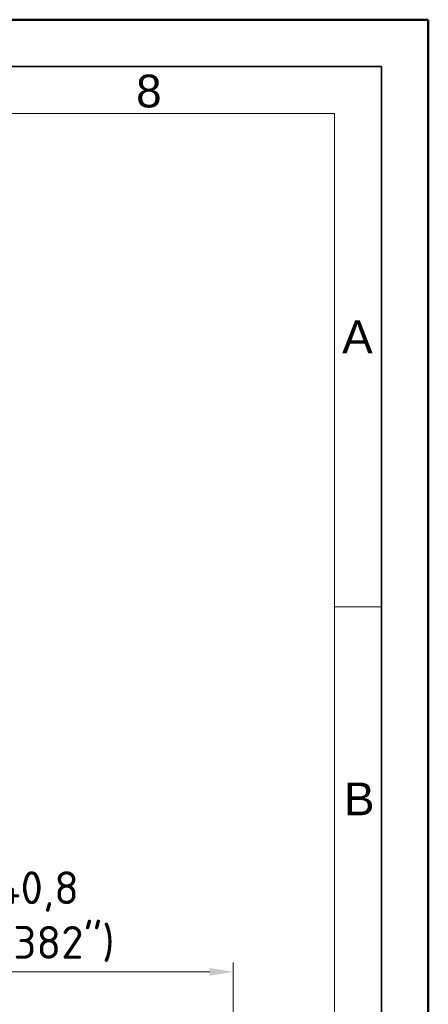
# Model space of a CAD drawing. Header units: millimetres. Extents: x 0 to 420, y 0 to 297.
# Tile 46 of 46: x 376 to 420, y 192 to 297. Entities that reach past the tile are written whole.
import ezdxf

# ---------------------------------------------------------------- set-up
doc = ezdxf.new("R2010")
doc.units = ezdxf.units.MM
doc.layers.get('0').update_dxf_attribs({"lineweight": 25})
for name, color, linetype, lineweight in [('001', 7, 'Continuous', 50), ('Bemaßung (ISO)', 7, 'Continuous', 18), ('Rahmen (ISO)', 7, 'Continuous', 70)]:
    doc.layers.add(name, color=color, linetype=linetype, lineweight=lineweight)
doc.layers.add('Symbole(DIN)', color=3, linetype='Continuous', lineweight=25, true_color=0x00ff00)
doc.styles.add('Aktuell-DIN', font='arial.ttf')
doc.styles.add('Notiztext (DIN)', font='isocpeur.ttf')
doc.dimstyles.new('Standard (DIN)', dxfattribs={"dimtxt": 3.5, "dimasz": 2.5, "dimexe": 1, "dimexo": 0, "dimgap": 0.7, "dimtad": 1, "dimtoh": 1, "dimrnd": 1e-08, "dimtxsty": 'Notiztext (DIN)', "dimcen": 0.09, "dimdle": 10, "dimclrd": 256, "dimclre": 256, "dimclrt": 256, "dimazin": 2, "dimtfac": 0.514286, "dimtdec": 4, "dimtmove": 0, "dimatfit": 3, "dimfxl": 1, "dimtolj": 1, "dimlwd": -1, "dimlwe": -1, "dimarcsym": 0})

# ---------------------------------------------------------------- blocks, each defined once
blk = doc.blocks.new('*D25')
at = {"layer": 'Bemaßung (ISO)', "transparency": 16777216}
for p, q in [((358.4, 183.07), (358.4, 196.36)), ((399.17, 188.62), (399.17, 196.36)), ((360.9, 195.36), (396.67, 195.36))]:
    blk.add_line(p, q, dxfattribs=at)
for points in [[(360.9, 195.77), (360.9, 194.94), (358.4, 195.36)], [(396.67, 195.77), (396.67, 194.94), (399.17, 195.36)]]:
    blk.add_solid(points, dxfattribs=at)
at = {"layer": 'Defpoints', "color": 0, "transparency": 16777216}
for p in [(399.17, 195.36), (399.17, 188.62), (358.4, 183.07)]:
    blk.add_point(p, dxfattribs=at)
at = {"layer": 'Bemaßung (ISO)', "transparency": 16777216, "insert": (371.61, 206.09), "char_height": 3.5, "attachment_point": 1, "style": 'Notiztext (DIN)'}
blk.add_mtext('\\A1;{ }40,8{ \\P(1.382")}', dxfattribs=at)
blk = doc.blocks.new('Ränder Basler-A3')
at = {"layer": '001'}
for p, q in [((0, 297), (420, 297)), ((420, 297), (420, 0))]:
    blk.add_line(p, q, dxfattribs=at)
at = {"layer": '001', "color": 7, "linetype": 'Continuous', "lineweight": 35}
for p, q in [((5, 292), (415, 292)), ((415, 292), (415, 5))]:
    blk.add_line(p, q, dxfattribs=at)
at = {"layer": '001', "color": 7, "linetype": 'Continuous', "lineweight": 18}
for p, q in [((10, 287), (410, 287)), ((410, 287), (410, 5))]:
    blk.add_line(p, q, dxfattribs=at)
at = {"layer": 'Rahmen (ISO)', "color": 7, "linetype": 'Continuous', "lineweight": 18}
blk.add_line((415, 234.33), (410, 234.33), dxfattribs=at)
at = {"layer": 'Symbole(DIN)', "color": 250, "true_color": 0x3f3f3f, "char_height": 3.5, "attachment_point": 4, "style": 'Aktuell-DIN'}
for s, insert in [('\\fArial|b0|i0;8', (388.81, 289.36)), ('\\fArial|b0|i0;A', (410.8, 263.14)), ('\\fArial|b0|i0;B', (411, 213.82))]:
    blk.add_mtext(s, dxfattribs=dict(at, insert=insert))

msp = doc.modelspace()

# ---------------------------------------------------------------- block references
msp.add_blockref('Ränder Basler-A3', (0, 0))

# ---------------------------------------------------------------- dimensions: what is measured, and where the dimension line sits
at = {"layer": 'Bemaßung (ISO)'}
dim = msp.add_linear_dim(base=(399.175, 195.358), p1=(358.405, 183.073), p2=(399.175, 188.623), text='{ }<>{ \\P(1.382")}', dimstyle='Standard (DIN)', override={"dimtoh": 0, "dimdec": 1, "dimtp": 0, "dimtm": 0, "dimtdec": 4, "dimtofl": 0, "dimatfit": 1, "dimtvp": -0.25}, dxfattribs=at)
dim.commit()
dim.dimension.update_dxf_attribs({"geometry": '*D25', "text_midpoint": (378.79, 195.358), "dimtype": 160})

doc.saveas('drawing.dxf')
